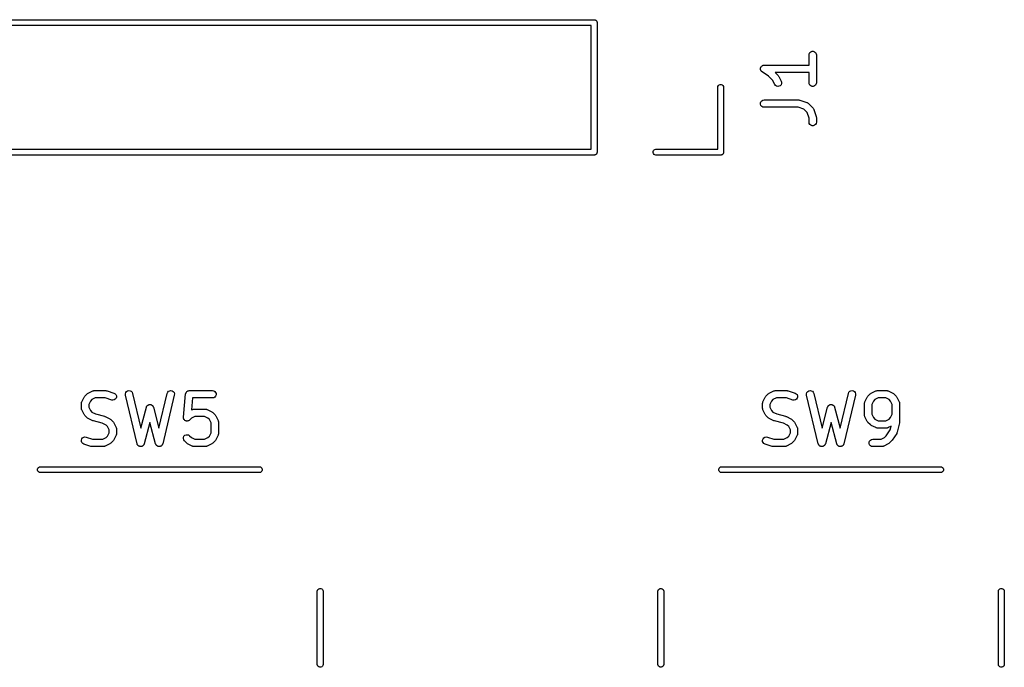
# Model space of a CAD drawing. Extents: x 76.7 to 113.3, y -101.6 to -38.8.
# Tile 11 of 11: x 92.6 to 112.8, y -52.1 to -38.8. Entities that reach past the tile are written whole.
import ezdxf

# ---------------------------------------------------------------- set-up
doc = ezdxf.new("R2010")
doc.units = 0
doc.header["$MEASUREMENT"] = 0
doc.layers.add('BLACK', color=7, linetype='CONTINUOUS')

msp = doc.modelspace()

# ---------------------------------------------------------------- linework, layer by layer
at = {"layer": 'BLACK', "linetype": 'CONTINUOUS'}
for p, q in [((86.5348, -38.76), (104.385, -38.76)), ((104.385, -38.76), (104.391, -38.76)), ((104.385, -38.76), (104.385, -38.76)), ((104.391, -38.76), (104.396, -38.7618)), ((104.396, -38.7618), (104.401, -38.7627)), ((104.401, -38.7627), (104.405, -38.7654)), ((104.405, -38.7654), (104.41, -38.7672)), ((104.41, -38.7672), (104.415, -38.7707)), ((104.415, -38.7707), (104.419, -38.7733)), ((104.419, -38.7733), (104.423, -38.7774)), ((104.423, -38.7774), (104.427, -38.7808)), ((104.427, -38.7808), (104.429, -38.7855)), ((104.429, -38.7855), (104.433, -38.7895)), ((104.433, -38.7895), (104.435, -38.7945)), ((104.435, -38.7945), (104.437, -38.7992)), ((104.437, -38.7992), (104.438, -38.8044)), ((104.438, -38.8044), (104.44, -38.8094)), ((104.44, -38.8094), (104.44, -38.8147)), ((104.44, -38.8147), (104.44, -38.8148)), ((104.44, -38.8148), (104.44, -41.4852)), ((104.32, -38.88), (86.6, -38.88)), ((104.32, -41.42), (104.32, -38.88)), ((108.797, -39.4833), (108.802, -39.4577)), ((108.802, -39.4577), (108.815, -39.4351)), ((108.815, -39.4351), (108.835, -39.4184)), ((108.835, -39.4184), (108.859, -39.4095)), ((108.859, -39.4095), (108.885, -39.4095)), ((108.885, -39.4095), (108.91, -39.4184)), ((108.91, -39.4184), (108.93, -39.4351)), ((108.93, -39.4351), (108.943, -39.4577)), ((108.943, -39.4577), (108.947, -39.4833)), ((108.797, -39.694), (108.797, -39.4833)), ((108.947, -39.4833), (108.947, -40.0548)), ((107.798, -39.7642), (107.799, -39.7602)), ((107.799, -39.7731), (107.798, -39.7642)), ((107.799, -39.756), (107.802, -39.7476)), ((107.799, -39.7602), (107.799, -39.756)), ((107.799, -39.7821), (107.799, -39.7731)), ((107.8, -39.786), (107.799, -39.7821)), ((107.8, -39.7901), (107.8, -39.786)), ((107.804, -39.7981), (107.8, -39.7901)), ((107.802, -39.7476), (107.804, -39.7389)), ((107.804, -39.7389), (107.806, -39.7355)), ((107.807, -39.8065), (107.804, -39.7981)), ((107.806, -39.7355), (107.807, -39.7315)), ((107.807, -39.7315), (107.813, -39.7247)), ((107.81, -39.8097), (107.807, -39.8065)), ((107.812, -39.8135), (107.81, -39.8097)), ((107.818, -39.8196), (107.812, -39.8135)), ((107.813, -39.7247), (107.818, -39.7172)), ((107.818, -39.7172), (107.822, -39.7148)), ((107.824, -39.8265), (107.818, -39.8196)), ((107.822, -39.7148), (107.824, -39.7116)), ((107.824, -39.7116), (107.832, -39.7071)), ((107.828, -39.8286), (107.824, -39.8265)), ((107.831, -39.8315), (107.828, -39.8286)), ((107.967, -39.9226), (107.831, -39.8315)), ((107.832, -39.7071), (107.839, -39.7018)), ((107.839, -39.7018), (107.843, -39.7006)), ((107.843, -39.7006), (107.847, -39.6986)), ((107.847, -39.6986), (107.856, -39.697)), ((107.856, -39.697), (107.864, -39.6945)), ((107.864, -39.6945), (107.868, -39.6948)), ((107.868, -39.6948), (107.872, -39.694)), ((107.872, -39.694), (108.797, -39.694)), ((108.797, -39.844), (108.101, -39.844)), ((108.101, -39.844), (108.164, -39.9065)), ((108.797, -40.0548), (108.797, -39.844)), ((108.049, -40.0039), (107.967, -39.9226)), ((108.091, -40.0883), (108.049, -40.0039)), ((108.164, -39.9065), (108.17, -39.9163)), ((108.17, -39.9163), (108.178, -39.926)), ((108.178, -39.926), (108.225, -40.0212)), ((108.225, -40.0212), (108.233, -40.0462)), ((108.233, -40.0462), (108.231, -40.0722)), ((108.802, -40.0804), (108.797, -40.0548)), ((108.947, -40.0548), (108.943, -40.0804)), ((106.92, -40.1448), (106.923, -40.1292)), ((106.92, -41.42), (106.92, -40.1448)), ((106.923, -40.1292), (106.933, -40.1108)), ((106.933, -40.1108), (106.95, -40.0972)), ((106.95, -40.0972), (106.969, -40.09)), ((106.969, -40.09), (106.991, -40.09)), ((106.991, -40.09), (107.01, -40.0972)), ((107.01, -40.0972), (107.027, -40.1108)), ((107.027, -40.1108), (107.037, -40.1292)), ((107.037, -40.1292), (107.04, -40.1448)), ((107.04, -40.1448), (107.04, -41.4852)), ((108.107, -40.1092), (108.091, -40.0883)), ((108.128, -40.1236), (108.107, -40.1092)), ((108.154, -40.1296), (108.128, -40.1236)), ((108.179, -40.1266), (108.154, -40.1296)), ((108.203, -40.115), (108.179, -40.1266)), ((108.221, -40.0961), (108.203, -40.115)), ((108.231, -40.0722), (108.221, -40.0961)), ((108.815, -40.103), (108.802, -40.0804)), ((108.835, -40.1197), (108.815, -40.103)), ((108.859, -40.1286), (108.835, -40.1197)), ((108.885, -40.1286), (108.859, -40.1286)), ((108.91, -40.1197), (108.885, -40.1286)), ((108.93, -40.103), (108.91, -40.1197)), ((108.943, -40.0804), (108.93, -40.103)), ((107.799, -40.4703), (107.807, -40.4458)), ((107.799, -40.4964), (107.799, -40.4703)), ((107.807, -40.4458), (107.824, -40.4259)), ((107.824, -40.4259), (107.847, -40.4129)), ((107.847, -40.4129), (107.872, -40.4083)), ((107.872, -40.4083), (108.587, -40.4083)), ((108.587, -40.4083), (108.599, -40.4104)), ((108.599, -40.4104), (108.61, -40.4122)), ((108.61, -40.4122), (108.753, -40.4598)), ((108.753, -40.4598), (108.757, -40.4619)), ((108.757, -40.4619), (108.761, -40.463)), ((108.761, -40.463), (108.768, -40.468)), ((108.768, -40.468), (108.776, -40.4722)), ((108.776, -40.4722), (108.779, -40.4754)), ((107.807, -40.5208), (107.799, -40.4964)), ((107.824, -40.5408), (107.807, -40.5208)), ((107.847, -40.5538), (107.824, -40.5408)), ((107.872, -40.5583), (107.847, -40.5538)), ((108.574, -40.5583), (107.872, -40.5583)), ((108.689, -40.5965), (108.574, -40.5583)), ((108.759, -40.6667), (108.689, -40.5965)), ((108.797, -40.7812), (108.759, -40.6667)), ((108.779, -40.4754), (108.783, -40.4779)), ((108.783, -40.4779), (108.878, -40.5732)), ((108.878, -40.5732), (108.88, -40.5767)), ((108.88, -40.5767), (108.884, -40.5796)), ((108.884, -40.5796), (108.888, -40.5873)), ((108.888, -40.5873), (108.893, -40.5945)), ((108.893, -40.5945), (108.894, -40.5987)), ((108.894, -40.5987), (108.896, -40.6025)), ((108.896, -40.6025), (108.944, -40.7453)), ((108.797, -40.8643), (108.797, -40.7812)), ((108.802, -40.8899), (108.797, -40.8643)), ((108.947, -40.8643), (108.943, -40.8899)), ((108.944, -40.7453), (108.945, -40.7572)), ((108.945, -40.7572), (108.947, -40.769)), ((108.947, -40.769), (108.947, -40.8643)), ((108.815, -40.9125), (108.802, -40.8899)), ((108.835, -40.9292), (108.815, -40.9125)), ((108.859, -40.9381), (108.835, -40.9292)), ((108.885, -40.9381), (108.859, -40.9381)), ((108.91, -40.9292), (108.885, -40.9381)), ((108.93, -40.9125), (108.91, -40.9292)), ((108.943, -40.8899), (108.93, -40.9125)), ((86.6, -41.42), (104.32, -41.42)), ((105.59, -41.4694), (105.597, -41.4495)), ((105.59, -41.4906), (105.59, -41.4694)), ((105.597, -41.4495), (105.611, -41.4333)), ((105.611, -41.4333), (105.629, -41.4227)), ((105.629, -41.4227), (105.645, -41.42)), ((105.645, -41.42), (106.92, -41.42)), ((104.385, -41.54), (86.5348, -41.54)), ((104.391, -41.54), (104.385, -41.54)), ((104.385, -41.54), (104.385, -41.54)), ((104.396, -41.5382), (104.391, -41.54)), ((104.401, -41.5373), (104.396, -41.5382)), ((104.405, -41.5346), (104.401, -41.5373)), ((104.41, -41.5328), (104.405, -41.5346)), ((104.415, -41.5293), (104.41, -41.5328)), ((104.419, -41.5267), (104.415, -41.5293)), ((104.423, -41.5226), (104.419, -41.5267)), ((104.427, -41.5192), (104.423, -41.5226)), ((104.429, -41.5145), (104.427, -41.5192)), ((104.433, -41.5105), (104.429, -41.5145)), ((104.435, -41.5055), (104.433, -41.5105)), ((104.437, -41.5008), (104.435, -41.5055)), ((104.438, -41.4956), (104.437, -41.5008)), ((104.44, -41.4906), (104.438, -41.4956)), ((104.44, -41.4852), (104.44, -41.4853)), ((104.44, -41.4853), (104.44, -41.4906)), ((105.597, -41.5105), (105.59, -41.4906)), ((105.611, -41.5267), (105.597, -41.5105)), ((105.629, -41.5373), (105.611, -41.5267)), ((105.645, -41.54), (105.629, -41.5373)), ((106.985, -41.54), (105.645, -41.54)), ((106.991, -41.54), (106.985, -41.54)), ((106.985, -41.54), (106.985, -41.54)), ((106.996, -41.5382), (106.991, -41.54)), ((107.001, -41.5373), (106.996, -41.5382)), ((107.005, -41.5346), (107.001, -41.5373)), ((107.01, -41.5328), (107.005, -41.5346)), ((107.015, -41.5293), (107.01, -41.5328)), ((107.019, -41.5267), (107.015, -41.5293)), ((107.023, -41.5226), (107.019, -41.5267)), ((107.027, -41.5192), (107.023, -41.5226)), ((107.029, -41.5145), (107.027, -41.5192)), ((107.033, -41.5105), (107.029, -41.5145)), ((107.035, -41.5055), (107.033, -41.5105)), ((107.037, -41.5008), (107.035, -41.5055)), ((107.038, -41.4956), (107.037, -41.5008)), ((107.04, -41.4906), (107.038, -41.4956)), ((107.04, -41.4852), (107.04, -41.4853)), ((107.04, -41.4853), (107.04, -41.4906)), ((93.8496, -46.6093), (93.8972, -46.5141)), ((93.8972, -46.5141), (93.9044, -46.5044)), ((93.9044, -46.5044), (93.9113, -46.4946)), ((93.9113, -46.4946), (93.9589, -46.447)), ((93.9589, -46.447), (93.9687, -46.4401)), ((93.9687, -46.4401), (93.9784, -46.4329)), ((93.9784, -46.4329), (94.0736, -46.3853)), ((94.1248, -46.5274), (94.0563, -46.5616)), ((94.0736, -46.3853), (94.0777, -46.3841)), ((94.0777, -46.3841), (94.0815, -46.3819)), ((94.0815, -46.3819), (94.0901, -46.3804)), ((94.0901, -46.3804), (94.0986, -46.3779)), ((94.0986, -46.3779), (94.1029, -46.3781)), ((94.1029, -46.3781), (94.1071, -46.3774)), ((94.1071, -46.3774), (94.3452, -46.3774)), ((94.3331, -46.5274), (94.1248, -46.5274)), ((94.4644, -46.5712), (94.3331, -46.5274)), ((94.3452, -46.3774), (94.3571, -46.3795)), ((94.3571, -46.3795), (94.369, -46.3812)), ((94.369, -46.3812), (94.5118, -46.4288)), ((94.5118, -46.4288), (94.5347, -46.4413)), ((94.5347, -46.4413), (94.552, -46.4607)), ((94.554, -46.5357), (94.5379, -46.5561)), ((94.552, -46.4607), (94.5616, -46.485)), ((94.5623, -46.511), (94.554, -46.5357)), ((94.5616, -46.485), (94.5623, -46.511)), ((94.7469, -46.4437), (94.7544, -46.4188)), ((94.7485, -46.4698), (94.7469, -46.4437)), ((94.9866, -47.4698), (94.7485, -46.4698)), ((94.7544, -46.4188), (94.7699, -46.3979)), ((94.7699, -46.3979), (94.7916, -46.3835)), ((94.7916, -46.3835), (94.817, -46.3775)), ((94.817, -46.3775), (94.8429, -46.3805)), ((94.8429, -46.3805), (94.8662, -46.3922)), ((94.8662, -46.3922), (94.884, -46.4111)), ((94.884, -46.4111), (94.8944, -46.435)), ((94.8944, -46.435), (95.0636, -47.1459)), ((95.4364, -47.1459), (95.6056, -46.435)), ((95.7515, -46.4698), (95.5134, -47.4698)), ((95.6056, -46.435), (95.616, -46.4111)), ((95.616, -46.4111), (95.6338, -46.3922)), ((95.6338, -46.3922), (95.6571, -46.3805)), ((95.6571, -46.3805), (95.683, -46.3775)), ((95.683, -46.3775), (95.7083, -46.3835)), ((95.7083, -46.3835), (95.7301, -46.3979)), ((95.7301, -46.3979), (95.7456, -46.4188)), ((95.7456, -46.4188), (95.7531, -46.4437)), ((95.7531, -46.4437), (95.7515, -46.4698)), ((95.9373, -46.9211), (95.9849, -46.4449)), ((95.9849, -46.4449), (95.9857, -46.4422)), ((95.9857, -46.4394), (95.9892, -46.4297)), ((95.9857, -46.4422), (95.9857, -46.4394)), ((95.9892, -46.4297), (95.9919, -46.4198)), ((95.9919, -46.4198), (95.9936, -46.4175)), ((95.9936, -46.4175), (95.9946, -46.4149)), ((95.9946, -46.4149), (96.0012, -46.407)), ((96.0012, -46.407), (96.0072, -46.3987)), ((96.0072, -46.3987), (96.0095, -46.3971)), ((96.0095, -46.3971), (96.0113, -46.3949)), ((96.0113, -46.3949), (96.0202, -46.3898)), ((96.0202, -46.3898), (96.0287, -46.384)), ((96.0287, -46.384), (96.0314, -46.3833)), ((96.0314, -46.3833), (96.0339, -46.3819)), ((96.0339, -46.3819), (96.044, -46.3801)), ((96.044, -46.3801), (96.0539, -46.3776)), ((96.0539, -46.3776), (96.0567, -46.3779)), ((96.0567, -46.3779), (96.0595, -46.3774)), ((96.0595, -46.3774), (96.5357, -46.3774)), ((96.1274, -46.5274), (96.1026, -46.7756)), ((96.5357, -46.5274), (96.1274, -46.5274)), ((96.5357, -46.3774), (96.5614, -46.3819)), ((96.5614, -46.5229), (96.5357, -46.5274)), ((96.5614, -46.3819), (96.5839, -46.3949)), ((96.5839, -46.5098), (96.5614, -46.5229)), ((96.5839, -46.3949), (96.6007, -46.4149)), ((96.6007, -46.4899), (96.5839, -46.5098)), ((96.6007, -46.4149), (96.6096, -46.4394)), ((96.6096, -46.4654), (96.6007, -46.4899)), ((96.6096, -46.4394), (96.6096, -46.4654)), ((107.85, -46.6093), (107.897, -46.5141)), ((107.897, -46.5141), (107.904, -46.5044)), ((107.904, -46.5044), (107.911, -46.4946)), ((107.911, -46.4946), (107.959, -46.447)), ((107.959, -46.447), (107.969, -46.4401)), ((107.969, -46.4401), (107.978, -46.4329)), ((107.978, -46.4329), (108.074, -46.3853)), ((108.125, -46.5274), (108.056, -46.5616)), ((108.074, -46.3853), (108.078, -46.3841)), ((108.078, -46.3841), (108.081, -46.3819)), ((108.081, -46.3819), (108.09, -46.3804)), ((108.09, -46.3804), (108.099, -46.3779)), ((108.099, -46.3779), (108.103, -46.3781)), ((108.103, -46.3781), (108.107, -46.3774)), ((108.107, -46.3774), (108.345, -46.3774)), ((108.333, -46.5274), (108.125, -46.5274)), ((108.464, -46.5712), (108.333, -46.5274)), ((108.345, -46.3774), (108.357, -46.3795)), ((108.357, -46.3795), (108.369, -46.3812)), ((108.369, -46.3812), (108.512, -46.4288)), ((108.512, -46.4288), (108.535, -46.4413)), ((108.535, -46.4413), (108.552, -46.4607)), ((108.554, -46.5357), (108.538, -46.5561)), ((108.552, -46.4607), (108.562, -46.485)), ((108.562, -46.511), (108.554, -46.5357)), ((108.562, -46.485), (108.562, -46.511)), ((108.747, -46.4437), (108.754, -46.4188)), ((108.748, -46.4698), (108.747, -46.4437)), ((108.987, -47.4698), (108.748, -46.4698)), ((108.754, -46.4188), (108.77, -46.3979)), ((108.77, -46.3979), (108.792, -46.3835)), ((108.792, -46.3835), (108.817, -46.3775)), ((108.817, -46.3775), (108.843, -46.3805)), ((108.843, -46.3805), (108.866, -46.3922)), ((108.866, -46.3922), (108.884, -46.4111)), ((108.884, -46.4111), (108.894, -46.435)), ((108.894, -46.435), (109.064, -47.1459)), ((109.436, -47.1459), (109.606, -46.435)), ((109.752, -46.4698), (109.513, -47.4698)), ((109.606, -46.435), (109.616, -46.4111)), ((109.616, -46.4111), (109.634, -46.3922)), ((109.634, -46.3922), (109.657, -46.3805)), ((109.657, -46.3805), (109.683, -46.3775)), ((109.683, -46.3775), (109.708, -46.3835)), ((109.708, -46.3835), (109.73, -46.3979)), ((109.73, -46.3979), (109.746, -46.4188)), ((109.746, -46.4188), (109.753, -46.4437)), ((109.753, -46.4437), (109.752, -46.4698)), ((109.945, -46.6093), (109.992, -46.5141)), ((109.992, -46.5141), (110, -46.5044)), ((110, -46.5044), (110.006, -46.4946)), ((110.006, -46.4946), (110.054, -46.447)), ((110.054, -46.447), (110.064, -46.4401)), ((110.064, -46.4401), (110.074, -46.4329)), ((110.074, -46.4329), (110.169, -46.3853)), ((110.22, -46.5274), (110.152, -46.5616)), ((110.169, -46.3853), (110.173, -46.3841)), ((110.173, -46.3841), (110.177, -46.3819)), ((110.177, -46.3819), (110.185, -46.3804)), ((110.185, -46.3804), (110.194, -46.3779)), ((110.194, -46.3779), (110.198, -46.3781)), ((110.198, -46.3781), (110.202, -46.3774)), ((110.202, -46.3774), (110.393, -46.3774)), ((110.375, -46.5274), (110.22, -46.5274)), ((110.444, -46.5616), (110.375, -46.5274)), ((110.393, -46.3774), (110.397, -46.3781)), ((110.397, -46.3781), (110.401, -46.3779)), ((110.401, -46.3779), (110.41, -46.3804)), ((110.41, -46.3804), (110.419, -46.3819)), ((110.419, -46.3819), (110.422, -46.3841)), ((110.422, -46.3841), (110.426, -46.3853)), ((110.426, -46.3853), (110.522, -46.4329)), ((110.522, -46.4329), (110.531, -46.4401)), ((110.531, -46.4401), (110.541, -46.447)), ((110.541, -46.447), (110.589, -46.4946)), ((110.589, -46.4946), (110.596, -46.5044)), ((110.596, -46.5044), (110.603, -46.5141)), ((110.603, -46.5141), (110.65, -46.6093)), ((93.8417, -46.6429), (93.8424, -46.6386)), ((93.8417, -46.7381), (93.8417, -46.6429)), ((93.8424, -46.7424), (93.8417, -46.7381)), ((93.8422, -46.6343), (93.8447, -46.6259)), ((93.8424, -46.6386), (93.8422, -46.6343)), ((93.8422, -46.7467), (93.8424, -46.7424)), ((93.8447, -46.6259), (93.8462, -46.6172)), ((93.8462, -46.6172), (93.8484, -46.6135)), ((93.8484, -46.6135), (93.8496, -46.6093)), ((94.0259, -46.592), (93.9917, -46.6606)), ((93.9917, -46.6606), (93.9917, -46.7204)), ((93.9917, -46.7204), (94.0259, -46.7889)), ((94.0563, -46.5616), (94.0259, -46.592)), ((94.4901, -46.575), (94.4644, -46.5712)), ((94.5157, -46.5697), (94.4901, -46.575)), ((94.5379, -46.5561), (94.5157, -46.5697)), ((95.0636, -47.1459), (95.1775, -46.7188)), ((95.1775, -46.7188), (95.1803, -46.7127)), ((95.1803, -46.7127), (95.1821, -46.7063)), ((95.1821, -46.7063), (95.1858, -46.701)), ((95.1858, -46.701), (95.1885, -46.6951)), ((95.1885, -46.6951), (95.1932, -46.6904)), ((95.1932, -46.6904), (95.197, -46.685)), ((95.197, -46.685), (95.2023, -46.6813)), ((95.2023, -46.6813), (95.2069, -46.6767)), ((95.2069, -46.6767), (95.2129, -46.6739)), ((95.2129, -46.6739), (95.2184, -46.6701)), ((95.2184, -46.6701), (95.2246, -46.6684)), ((95.2246, -46.6684), (95.2305, -46.6657)), ((95.2305, -46.6657), (95.2371, -46.6651)), ((95.2371, -46.6651), (95.2436, -46.6634)), ((95.2436, -46.6634), (95.25, -46.6639)), ((95.25, -46.6639), (95.2564, -46.6634)), ((95.2564, -46.6634), (95.2629, -46.6651)), ((95.2629, -46.6651), (95.2695, -46.6657)), ((95.2695, -46.6657), (95.2754, -46.6684)), ((95.2754, -46.6684), (95.2816, -46.6701)), ((95.2816, -46.6701), (95.2871, -46.6739)), ((95.2871, -46.6739), (95.2931, -46.6767)), ((95.2931, -46.6767), (95.2977, -46.6813)), ((95.2977, -46.6813), (95.303, -46.685)), ((95.303, -46.685), (95.3068, -46.6904)), ((95.3068, -46.6904), (95.3115, -46.6951)), ((95.3115, -46.6951), (95.3142, -46.701)), ((95.3142, -46.701), (95.3179, -46.7063)), ((95.3179, -46.7063), (95.3197, -46.7127)), ((95.3197, -46.7127), (95.3225, -46.7188)), ((95.3225, -46.7188), (95.4364, -47.1459)), ((107.842, -46.6343), (107.845, -46.6259)), ((107.842, -46.6386), (107.842, -46.6343)), ((107.842, -46.6429), (107.842, -46.6386)), ((107.842, -46.7381), (107.842, -46.6429)), ((107.842, -46.7424), (107.842, -46.7381)), ((107.842, -46.7467), (107.842, -46.7424)), ((107.845, -46.6259), (107.846, -46.6172)), ((107.846, -46.6172), (107.848, -46.6135)), ((107.848, -46.6135), (107.85, -46.6093)), ((108.026, -46.592), (107.992, -46.6606)), ((107.992, -46.6606), (107.992, -46.7204)), ((107.992, -46.7204), (108.026, -46.7889)), ((108.056, -46.5616), (108.026, -46.592)), ((108.49, -46.575), (108.464, -46.5712)), ((108.516, -46.5697), (108.49, -46.575)), ((108.538, -46.5561), (108.516, -46.5697)), ((109.064, -47.1459), (109.178, -46.7188)), ((109.178, -46.7188), (109.18, -46.7127)), ((109.18, -46.7127), (109.182, -46.7063)), ((109.182, -46.7063), (109.186, -46.701)), ((109.186, -46.701), (109.189, -46.6951)), ((109.189, -46.6951), (109.193, -46.6904)), ((109.193, -46.6904), (109.197, -46.685)), ((109.197, -46.685), (109.202, -46.6813)), ((109.202, -46.6813), (109.207, -46.6767)), ((109.207, -46.6767), (109.213, -46.6739)), ((109.213, -46.6739), (109.218, -46.6701)), ((109.218, -46.6701), (109.225, -46.6684)), ((109.225, -46.6684), (109.231, -46.6657)), ((109.231, -46.6657), (109.237, -46.6651)), ((109.237, -46.6651), (109.244, -46.6634)), ((109.244, -46.6634), (109.25, -46.6639)), ((109.25, -46.6639), (109.256, -46.6634)), ((109.256, -46.6634), (109.263, -46.6651)), ((109.263, -46.6651), (109.269, -46.6657)), ((109.269, -46.6657), (109.275, -46.6684)), ((109.275, -46.6684), (109.282, -46.6701)), ((109.282, -46.6701), (109.287, -46.6739)), ((109.287, -46.6739), (109.293, -46.6767)), ((109.293, -46.6767), (109.298, -46.6813)), ((109.298, -46.6813), (109.303, -46.685)), ((109.303, -46.685), (109.307, -46.6904)), ((109.307, -46.6904), (109.311, -46.6951)), ((109.311, -46.6951), (109.314, -46.701)), ((109.314, -46.701), (109.318, -46.7063)), ((109.318, -46.7063), (109.32, -46.7127)), ((109.32, -46.7127), (109.322, -46.7188)), ((109.322, -46.7188), (109.436, -47.1459)), ((109.937, -46.6343), (109.94, -46.6259)), ((109.938, -46.6386), (109.937, -46.6343)), ((109.937, -46.6429), (109.938, -46.6386)), ((109.937, -46.881), (109.937, -46.6429)), ((109.94, -46.6259), (109.941, -46.6172)), ((109.941, -46.6172), (109.944, -46.6135)), ((109.944, -46.6135), (109.945, -46.6093)), ((110.121, -46.592), (110.087, -46.6606)), ((110.087, -46.6606), (110.087, -46.8632)), ((110.152, -46.5616), (110.121, -46.592)), ((110.474, -46.592), (110.444, -46.5616)), ((110.508, -46.6606), (110.474, -46.592)), ((110.508, -46.8632), (110.508, -46.6606)), ((110.65, -46.6093), (110.652, -46.6135)), ((110.652, -46.6135), (110.654, -46.6172)), ((110.654, -46.6172), (110.655, -46.6259)), ((110.655, -46.6259), (110.658, -46.6343)), ((110.658, -46.6343), (110.658, -46.6386)), ((110.658, -46.6386), (110.658, -46.6429)), ((110.658, -46.6429), (110.658, -47.0238)), ((93.8447, -46.7551), (93.8422, -46.7467)), ((93.8462, -46.7637), (93.8447, -46.7551)), ((93.8484, -46.7675), (93.8462, -46.7637)), ((93.8496, -46.7716), (93.8484, -46.7675)), ((93.8972, -46.8669), (93.8496, -46.7716)), ((93.9044, -46.8765), (93.8972, -46.8669)), ((93.9113, -46.8864), (93.9044, -46.8765)), ((93.9589, -46.934), (93.9113, -46.8864)), ((93.9687, -46.9409), (93.9589, -46.934)), ((93.9784, -46.948), (93.9687, -46.9409)), ((94.0259, -46.7889), (94.0563, -46.8193)), ((94.0563, -46.8193), (94.1333, -46.8578)), ((94.1333, -46.8578), (94.3158, -46.9034)), ((94.3158, -46.9034), (94.3233, -46.9068)), ((94.3233, -46.9068), (94.3312, -46.9091)), ((94.3312, -46.9091), (94.4264, -46.9567)), ((95.9372, -46.922), (95.9373, -46.9216)), ((95.9383, -46.9345), (95.9372, -46.922)), ((95.9373, -46.9216), (95.9373, -46.9211)), ((95.9392, -46.9471), (95.9383, -46.9345)), ((95.9394, -46.9475), (95.9392, -46.9471)), ((95.9395, -46.948), (95.9394, -46.9475)), ((96.1039, -46.9426), (96.0649, -46.9816)), ((96.1026, -46.7756), (96.1212, -46.7663)), ((96.1725, -46.9083), (96.1039, -46.9426)), ((96.1212, -46.7663), (96.1254, -46.765)), ((96.1254, -46.765), (96.1291, -46.7629)), ((96.1291, -46.7629), (96.1378, -46.7613)), ((96.1378, -46.7613), (96.1462, -46.7588)), ((96.1462, -46.7588), (96.1505, -46.7591)), ((96.1505, -46.7591), (96.1548, -46.7583)), ((96.1548, -46.7583), (96.3929, -46.7583)), ((96.3752, -46.9083), (96.1725, -46.9083)), ((96.4437, -46.9426), (96.3752, -46.9083)), ((96.3929, -46.7583), (96.3971, -46.7591)), ((96.3971, -46.7591), (96.4014, -46.7588)), ((96.4014, -46.7588), (96.4099, -46.7613)), ((96.4099, -46.7613), (96.4185, -46.7629)), ((96.4185, -46.7629), (96.4223, -46.765)), ((96.4223, -46.765), (96.4264, -46.7663)), ((96.4264, -46.7663), (96.5216, -46.8139)), ((96.4741, -46.973), (96.4437, -46.9426)), ((96.5216, -46.8139), (96.5313, -46.821)), ((96.5313, -46.821), (96.5411, -46.8279)), ((96.5411, -46.8279), (96.5887, -46.8755)), ((96.5887, -46.8755), (96.5956, -46.8854)), ((96.5956, -46.8854), (96.6028, -46.895)), ((96.6028, -46.895), (96.6504, -46.9903)), ((107.845, -46.7551), (107.842, -46.7467)), ((107.846, -46.7637), (107.845, -46.7551)), ((107.848, -46.7675), (107.846, -46.7637)), ((107.85, -46.7716), (107.848, -46.7675)), ((107.897, -46.8669), (107.85, -46.7716)), ((107.904, -46.8765), (107.897, -46.8669)), ((107.911, -46.8864), (107.904, -46.8765)), ((107.959, -46.934), (107.911, -46.8864)), ((107.969, -46.9409), (107.959, -46.934)), ((107.978, -46.948), (107.969, -46.9409)), ((108.026, -46.7889), (108.056, -46.8193)), ((108.056, -46.8193), (108.133, -46.8578)), ((108.133, -46.8578), (108.316, -46.9034)), ((108.316, -46.9034), (108.323, -46.9068)), ((108.323, -46.9068), (108.331, -46.9091)), ((108.331, -46.9091), (108.426, -46.9567)), ((109.938, -46.8852), (109.937, -46.881)), ((109.937, -46.8895), (109.938, -46.8852)), ((109.94, -46.8979), (109.937, -46.8895)), ((109.941, -46.9066), (109.94, -46.8979)), ((109.944, -46.9104), (109.941, -46.9066)), ((109.945, -46.9145), (109.944, -46.9104)), ((109.992, -47.0097), (109.945, -46.9145)), ((110.087, -46.8632), (110.121, -46.9318)), ((110.121, -46.9318), (110.152, -46.9622)), ((110.444, -46.9622), (110.474, -46.9318)), ((110.474, -46.9318), (110.508, -46.8632)), ((94.0736, -46.9957), (93.9784, -46.948)), ((94.0815, -46.998), (94.0736, -46.9957)), ((94.089, -47.0013), (94.0815, -46.998)), ((94.2714, -47.047), (94.089, -47.0013)), ((94.3484, -47.0854), (94.2714, -47.047)), ((94.3788, -47.1159), (94.3484, -47.0854)), ((94.4131, -47.1844), (94.3788, -47.1159)), ((94.4264, -46.9567), (94.4361, -46.9639)), ((94.4361, -46.9639), (94.4459, -46.9708)), ((94.4459, -46.9708), (94.4935, -47.0184)), ((94.4935, -47.0184), (94.5004, -47.0282)), ((94.5004, -47.0282), (94.5076, -47.0379)), ((94.5076, -47.0379), (94.5552, -47.1331)), ((94.5552, -47.1331), (94.5564, -47.1373)), ((94.5564, -47.1373), (94.5586, -47.141)), ((94.5586, -47.141), (94.5601, -47.1497)), ((94.5601, -47.1497), (94.5626, -47.1581)), ((95.25, -47.0292), (95.132, -47.4717)), ((95.368, -47.4717), (95.25, -47.0292)), ((95.9448, -46.9594), (95.9395, -46.948)), ((95.9499, -46.9708), (95.9448, -46.9594)), ((95.9503, -46.9712), (95.9499, -46.9708)), ((95.9505, -46.9716), (95.9503, -46.9712)), ((95.9594, -46.9805), (95.9505, -46.9716)), ((95.9681, -46.9895), (95.9594, -46.9805)), ((95.9686, -46.9897), (95.9681, -46.9895)), ((95.9689, -46.99), (95.9686, -46.9897)), ((95.9803, -46.9953), (95.9689, -46.99)), ((95.9916, -47.0008), (95.9803, -46.9953)), ((95.9921, -47.0008), (95.9916, -47.0008)), ((95.9925, -47.001), (95.9921, -47.0008)), ((96.005, -47.0021), (95.9925, -47.001)), ((96.0175, -47.0034), (96.005, -47.0021)), ((96.018, -47.0032), (96.0175, -47.0034)), ((96.0184, -47.0033), (96.018, -47.0032)), ((96.0305, -47), (96.0184, -47.0033)), ((96.0428, -46.9969), (96.0305, -47)), ((96.0431, -46.9967), (96.0428, -46.9969)), ((96.0436, -46.9965), (96.0431, -46.9967)), ((96.0539, -46.9893), (96.0436, -46.9965)), ((96.0643, -46.9823), (96.0539, -46.9893)), ((96.0646, -46.9819), (96.0643, -46.9823)), ((96.0649, -46.9816), (96.0646, -46.9819)), ((96.5083, -47.0415), (96.4741, -46.973)), ((96.5083, -47.2442), (96.5083, -47.0415)), ((96.6504, -46.9903), (96.6516, -46.9944)), ((96.6516, -46.9944), (96.6538, -46.9982)), ((96.6538, -46.9982), (96.6553, -47.0068)), ((96.6553, -47.0068), (96.6578, -47.0152)), ((96.6578, -47.0152), (96.6576, -47.0195)), ((96.6576, -47.0195), (96.6583, -47.0238)), ((96.6583, -47.0238), (96.6583, -47.2619)), ((108.074, -46.9957), (107.978, -46.948)), ((108.081, -46.998), (108.074, -46.9957)), ((108.089, -47.0013), (108.081, -46.998)), ((108.271, -47.047), (108.089, -47.0013)), ((108.348, -47.0854), (108.271, -47.047)), ((108.379, -47.1159), (108.348, -47.0854)), ((108.413, -47.1844), (108.379, -47.1159)), ((108.426, -46.9567), (108.436, -46.9639)), ((108.436, -46.9639), (108.446, -46.9708)), ((108.446, -46.9708), (108.494, -47.0184)), ((108.494, -47.0184), (108.5, -47.0282)), ((108.5, -47.0282), (108.508, -47.0379)), ((108.508, -47.0379), (108.555, -47.1331)), ((108.555, -47.1331), (108.556, -47.1373)), ((108.556, -47.1373), (108.559, -47.141)), ((108.559, -47.141), (108.56, -47.1497)), ((108.56, -47.1497), (108.563, -47.1581)), ((109.25, -47.0292), (109.132, -47.4717)), ((109.368, -47.4717), (109.25, -47.0292)), ((110, -47.0194), (109.992, -47.0097)), ((110.006, -47.0292), (110, -47.0194)), ((110.054, -47.0768), (110.006, -47.0292)), ((110.064, -47.0837), (110.054, -47.0768)), ((110.074, -47.0909), (110.064, -47.0837)), ((110.169, -47.1385), (110.074, -47.0909)), ((110.152, -46.9622), (110.22, -46.9964)), ((110.173, -47.1397), (110.169, -47.1385)), ((110.177, -47.1419), (110.173, -47.1397)), ((110.185, -47.1434), (110.177, -47.1419)), ((110.194, -47.1459), (110.185, -47.1434)), ((110.198, -47.1457), (110.194, -47.1459)), ((110.202, -47.1464), (110.198, -47.1457)), ((110.393, -47.1464), (110.202, -47.1464)), ((110.22, -46.9964), (110.375, -46.9964)), ((110.375, -46.9964), (110.444, -46.9622)), ((110.397, -47.1457), (110.393, -47.1464)), ((110.401, -47.1459), (110.397, -47.1457)), ((110.41, -47.1434), (110.401, -47.1459)), ((110.419, -47.1419), (110.41, -47.1434)), ((110.422, -47.1397), (110.419, -47.1419)), ((110.426, -47.1385), (110.422, -47.1397)), ((110.485, -47.1094), (110.426, -47.1385)), ((110.466, -47.1835), (110.485, -47.1094)), ((110.656, -47.042), (110.608, -47.2325)), ((110.657, -47.0328), (110.656, -47.042)), ((110.658, -47.0238), (110.657, -47.0328)), ((93.8507, -47.369), (93.8669, -47.3486)), ((93.8669, -47.3486), (93.8891, -47.335)), ((93.8891, -47.335), (93.9146, -47.3298)), ((93.9146, -47.3298), (93.9404, -47.3336)), ((93.9404, -47.3336), (94.0717, -47.3774)), ((94.2799, -47.3774), (94.3484, -47.3431)), ((94.3484, -47.3431), (94.3788, -47.3127)), ((94.3788, -47.3127), (94.4131, -47.2442)), ((94.4131, -47.2442), (94.4131, -47.1844)), ((94.5552, -47.2954), (94.5076, -47.3907)), ((94.5564, -47.2913), (94.5552, -47.2954)), ((94.5586, -47.2876), (94.5564, -47.2913)), ((94.5601, -47.2789), (94.5586, -47.2876)), ((94.5626, -47.2705), (94.5601, -47.2789)), ((94.5626, -47.1581), (94.5623, -47.1624)), ((94.5623, -47.1624), (94.5631, -47.1667)), ((94.5631, -47.2619), (94.5623, -47.2662)), ((94.5623, -47.2662), (94.5626, -47.2705)), ((94.5631, -47.1667), (94.5631, -47.2619)), ((95.9372, -47.3637), (95.9395, -47.3377)), ((95.9395, -47.3377), (95.9505, -47.3141)), ((95.9505, -47.3141), (95.9689, -47.2957)), ((95.9689, -47.2957), (95.9925, -47.2847)), ((95.9925, -47.2847), (96.0184, -47.2824)), ((96.0184, -47.2824), (96.0436, -47.2892)), ((96.0436, -47.2892), (96.0649, -47.3041)), ((96.0649, -47.3041), (96.1039, -47.3431)), ((96.1039, -47.3431), (96.1725, -47.3774)), ((96.3752, -47.3774), (96.4437, -47.3431)), ((96.4437, -47.3431), (96.4741, -47.3127)), ((96.4741, -47.3127), (96.5083, -47.2442)), ((96.6504, -47.2954), (96.6028, -47.3907)), ((96.6516, -47.2913), (96.6504, -47.2954)), ((96.6538, -47.2876), (96.6516, -47.2913)), ((96.6553, -47.2789), (96.6538, -47.2876)), ((96.6578, -47.2705), (96.6553, -47.2789)), ((96.6583, -47.2619), (96.6576, -47.2662)), ((96.6576, -47.2662), (96.6578, -47.2705)), ((107.851, -47.369), (107.867, -47.3486)), ((107.867, -47.3486), (107.889, -47.335)), ((107.889, -47.335), (107.915, -47.3298)), ((107.915, -47.3298), (107.94, -47.3336)), ((107.94, -47.3336), (108.072, -47.3774)), ((108.28, -47.3774), (108.348, -47.3431)), ((108.348, -47.3431), (108.379, -47.3127)), ((108.379, -47.3127), (108.413, -47.2442)), ((108.413, -47.2442), (108.413, -47.1844)), ((108.555, -47.2954), (108.508, -47.3907)), ((108.556, -47.2913), (108.555, -47.2954)), ((108.559, -47.2876), (108.556, -47.2913)), ((108.56, -47.2789), (108.559, -47.2876)), ((108.563, -47.2705), (108.56, -47.2789)), ((108.563, -47.1581), (108.562, -47.1624)), ((108.562, -47.1624), (108.563, -47.1667)), ((108.563, -47.2619), (108.562, -47.2662)), ((108.562, -47.2662), (108.563, -47.2705)), ((108.563, -47.1667), (108.563, -47.2619)), ((110.28, -47.3774), (110.348, -47.3431)), ((110.348, -47.3431), (110.382, -47.3094)), ((110.382, -47.3094), (110.466, -47.1835)), ((110.598, -47.2559), (110.503, -47.3987)), ((110.603, -47.2441), (110.598, -47.2559)), ((110.608, -47.2325), (110.603, -47.2441)), ((93.8425, -47.3938), (93.8507, -47.369)), ((93.8432, -47.4198), (93.8425, -47.3938)), ((93.8528, -47.444), (93.8432, -47.4198)), ((93.87, -47.4635), (93.8528, -47.444)), ((93.8929, -47.4759), (93.87, -47.4635)), ((94.0358, -47.5235), (93.8929, -47.4759)), ((94.0477, -47.5253), (94.0358, -47.5235)), ((94.0595, -47.5274), (94.0477, -47.5253)), ((94.2976, -47.5274), (94.0595, -47.5274)), ((94.0717, -47.3774), (94.2799, -47.3774)), ((94.3019, -47.5266), (94.2976, -47.5274)), ((94.3062, -47.5269), (94.3019, -47.5266)), ((94.3146, -47.5244), (94.3062, -47.5269)), ((94.3233, -47.5229), (94.3146, -47.5244)), ((94.327, -47.5207), (94.3233, -47.5229)), ((94.3312, -47.5195), (94.327, -47.5207)), ((94.4264, -47.4718), (94.3312, -47.5195)), ((94.4361, -47.4647), (94.4264, -47.4718)), ((94.4459, -47.4578), (94.4361, -47.4647)), ((94.4935, -47.4102), (94.4459, -47.4578)), ((94.5004, -47.4003), (94.4935, -47.4102)), ((94.5076, -47.3907), (94.5004, -47.4003)), ((94.9896, -47.4768), (94.9866, -47.4698)), ((94.9916, -47.4842), (94.9896, -47.4768)), ((94.9947, -47.4886), (94.9916, -47.4842)), ((94.9969, -47.4937), (94.9947, -47.4886)), ((95.0022, -47.4992), (94.9969, -47.4937)), ((95.0066, -47.5055), (95.0022, -47.4992)), ((95.011, -47.5086), (95.0066, -47.5055)), ((95.0148, -47.5126), (95.011, -47.5086)), ((95.0216, -47.516), (95.0148, -47.5126)), ((95.0279, -47.5204), (95.0216, -47.516)), ((95.0332, -47.5218), (95.0279, -47.5204)), ((95.0381, -47.5243), (95.0332, -47.5218)), ((95.0457, -47.5251), (95.0381, -47.5243)), ((95.0531, -47.5271), (95.0457, -47.5251)), ((95.0585, -47.5266), (95.0531, -47.5271)), ((95.064, -47.5272), (95.0585, -47.5266)), ((95.0714, -47.5255), (95.064, -47.5272)), ((95.079, -47.5248), (95.0714, -47.5255)), ((95.084, -47.5225), (95.079, -47.5248)), ((95.0893, -47.5212), (95.084, -47.5225)), ((95.0957, -47.517), (95.0893, -47.5212)), ((95.1026, -47.5138), (95.0957, -47.517)), ((95.1065, -47.5099), (95.1026, -47.5138)), ((95.111, -47.5069), (95.1065, -47.5099)), ((95.1156, -47.5007), (95.111, -47.5069)), ((95.121, -47.4953), (95.1156, -47.5007)), ((95.1233, -47.4904), (95.121, -47.4953)), ((95.1266, -47.486), (95.1233, -47.4904)), ((95.1288, -47.4786), (95.1266, -47.486)), ((95.132, -47.4717), (95.1288, -47.4786)), ((95.3712, -47.4786), (95.368, -47.4717)), ((95.3734, -47.486), (95.3712, -47.4786)), ((95.3767, -47.4904), (95.3734, -47.486)), ((95.379, -47.4953), (95.3767, -47.4904)), ((95.3844, -47.5007), (95.379, -47.4953)), ((95.389, -47.5069), (95.3844, -47.5007)), ((95.3935, -47.5099), (95.389, -47.5069)), ((95.3974, -47.5138), (95.3935, -47.5099)), ((95.4043, -47.517), (95.3974, -47.5138)), ((95.4107, -47.5212), (95.4043, -47.517)), ((95.416, -47.5225), (95.4107, -47.5212)), ((95.421, -47.5248), (95.416, -47.5225)), ((95.4286, -47.5255), (95.421, -47.5248)), ((95.436, -47.5272), (95.4286, -47.5255)), ((95.4415, -47.5266), (95.436, -47.5272)), ((95.4469, -47.5271), (95.4415, -47.5266)), ((95.4543, -47.5251), (95.4469, -47.5271)), ((95.4619, -47.5243), (95.4543, -47.5251)), ((95.4668, -47.5218), (95.4619, -47.5243)), ((95.4721, -47.5204), (95.4668, -47.5218)), ((95.4784, -47.516), (95.4721, -47.5204)), ((95.4852, -47.5126), (95.4784, -47.516)), ((95.489, -47.5086), (95.4852, -47.5126)), ((95.4934, -47.5055), (95.489, -47.5086)), ((95.4978, -47.4992), (95.4934, -47.5055)), ((95.5031, -47.4937), (95.4978, -47.4992)), ((95.5053, -47.4886), (95.5031, -47.4937)), ((95.5084, -47.4842), (95.5053, -47.4886)), ((95.5104, -47.4768), (95.5084, -47.4842)), ((95.5134, -47.4698), (95.5104, -47.4768)), ((95.9439, -47.3888), (95.9372, -47.3637)), ((95.9589, -47.4102), (95.9439, -47.3888)), ((96.0065, -47.4578), (95.9589, -47.4102)), ((96.0163, -47.4647), (96.0065, -47.4578)), ((96.026, -47.4718), (96.0163, -47.4647)), ((96.1212, -47.5195), (96.026, -47.4718)), ((96.1254, -47.5207), (96.1212, -47.5195)), ((96.1291, -47.5229), (96.1254, -47.5207)), ((96.1378, -47.5244), (96.1291, -47.5229)), ((96.1462, -47.5269), (96.1378, -47.5244)), ((96.1505, -47.5266), (96.1462, -47.5269)), ((96.1548, -47.5274), (96.1505, -47.5266)), ((96.3929, -47.5274), (96.1548, -47.5274)), ((96.1725, -47.3774), (96.3752, -47.3774)), ((96.3971, -47.5266), (96.3929, -47.5274)), ((96.4014, -47.5269), (96.3971, -47.5266)), ((96.4099, -47.5244), (96.4014, -47.5269)), ((96.4185, -47.5229), (96.4099, -47.5244)), ((96.4223, -47.5207), (96.4185, -47.5229)), ((96.4264, -47.5195), (96.4223, -47.5207)), ((96.5216, -47.4718), (96.4264, -47.5195)), ((96.5313, -47.4647), (96.5216, -47.4718)), ((96.5411, -47.4578), (96.5313, -47.4647)), ((96.5887, -47.4102), (96.5411, -47.4578)), ((96.5956, -47.4003), (96.5887, -47.4102)), ((96.6028, -47.3907), (96.5956, -47.4003)), ((107.842, -47.3938), (107.851, -47.369)), ((107.843, -47.4198), (107.842, -47.3938)), ((107.853, -47.444), (107.843, -47.4198)), ((107.87, -47.4635), (107.853, -47.444)), ((107.893, -47.4759), (107.87, -47.4635)), ((108.036, -47.5235), (107.893, -47.4759)), ((108.048, -47.5253), (108.036, -47.5235)), ((108.06, -47.5274), (108.048, -47.5253)), ((108.298, -47.5274), (108.06, -47.5274)), ((108.072, -47.3774), (108.28, -47.3774)), ((108.302, -47.5266), (108.298, -47.5274)), ((108.306, -47.5269), (108.302, -47.5266)), ((108.315, -47.5244), (108.306, -47.5269)), ((108.323, -47.5229), (108.315, -47.5244)), ((108.327, -47.5207), (108.323, -47.5229)), ((108.331, -47.5195), (108.327, -47.5207)), ((108.426, -47.4718), (108.331, -47.5195)), ((108.436, -47.4647), (108.426, -47.4718)), ((108.446, -47.4578), (108.436, -47.4647)), ((108.494, -47.4102), (108.446, -47.4578)), ((108.5, -47.4003), (108.494, -47.4102)), ((108.508, -47.3907), (108.5, -47.4003)), ((108.99, -47.4768), (108.987, -47.4698)), ((108.992, -47.4842), (108.99, -47.4768)), ((108.995, -47.4886), (108.992, -47.4842)), ((108.997, -47.4937), (108.995, -47.4886)), ((109.002, -47.4992), (108.997, -47.4937)), ((109.007, -47.5055), (109.002, -47.4992)), ((109.011, -47.5086), (109.007, -47.5055)), ((109.015, -47.5126), (109.011, -47.5086)), ((109.022, -47.516), (109.015, -47.5126)), ((109.028, -47.5204), (109.022, -47.516)), ((109.033, -47.5218), (109.028, -47.5204)), ((109.038, -47.5243), (109.033, -47.5218)), ((109.046, -47.5251), (109.038, -47.5243)), ((109.053, -47.5271), (109.046, -47.5251)), ((109.059, -47.5266), (109.053, -47.5271)), ((109.064, -47.5272), (109.059, -47.5266)), ((109.071, -47.5255), (109.064, -47.5272)), ((109.079, -47.5248), (109.071, -47.5255)), ((109.084, -47.5225), (109.079, -47.5248)), ((109.089, -47.5212), (109.084, -47.5225)), ((109.096, -47.517), (109.089, -47.5212)), ((109.103, -47.5138), (109.096, -47.517)), ((109.106, -47.5099), (109.103, -47.5138)), ((109.111, -47.5069), (109.106, -47.5099)), ((109.116, -47.5007), (109.111, -47.5069)), ((109.121, -47.4953), (109.116, -47.5007)), ((109.123, -47.4904), (109.121, -47.4953)), ((109.127, -47.486), (109.123, -47.4904)), ((109.129, -47.4786), (109.127, -47.486)), ((109.132, -47.4717), (109.129, -47.4786)), ((109.371, -47.4786), (109.368, -47.4717)), ((109.373, -47.486), (109.371, -47.4786)), ((109.377, -47.4904), (109.373, -47.486)), ((109.379, -47.4953), (109.377, -47.4904)), ((109.384, -47.5007), (109.379, -47.4953)), ((109.389, -47.5069), (109.384, -47.5007)), ((109.394, -47.5099), (109.389, -47.5069)), ((109.397, -47.5138), (109.394, -47.5099)), ((109.404, -47.517), (109.397, -47.5138)), ((109.411, -47.5212), (109.404, -47.517)), ((109.416, -47.5225), (109.411, -47.5212)), ((109.421, -47.5248), (109.416, -47.5225)), ((109.429, -47.5255), (109.421, -47.5248)), ((109.436, -47.5272), (109.429, -47.5255)), ((109.441, -47.5266), (109.436, -47.5272)), ((109.447, -47.5271), (109.441, -47.5266)), ((109.454, -47.5251), (109.447, -47.5271)), ((109.462, -47.5243), (109.454, -47.5251)), ((109.467, -47.5218), (109.462, -47.5243)), ((109.472, -47.5204), (109.467, -47.5218)), ((109.478, -47.516), (109.472, -47.5204)), ((109.485, -47.5126), (109.478, -47.516)), ((109.489, -47.5086), (109.485, -47.5126)), ((109.493, -47.5055), (109.489, -47.5086)), ((109.498, -47.4992), (109.493, -47.5055)), ((109.503, -47.4937), (109.498, -47.4992)), ((109.505, -47.4886), (109.503, -47.4937)), ((109.508, -47.4842), (109.505, -47.4886)), ((109.51, -47.4768), (109.508, -47.4842)), ((109.513, -47.4698), (109.51, -47.4768)), ((110.033, -47.4394), (110.042, -47.4149)), ((110.033, -47.4654), (110.033, -47.4394)), ((110.042, -47.4899), (110.033, -47.4654)), ((110.042, -47.4149), (110.059, -47.3949)), ((110.059, -47.5098), (110.042, -47.4899)), ((110.059, -47.3949), (110.081, -47.3819)), ((110.081, -47.5229), (110.059, -47.5098)), ((110.081, -47.3819), (110.107, -47.3774)), ((110.107, -47.5274), (110.081, -47.5229)), ((110.107, -47.3774), (110.28, -47.3774)), ((110.298, -47.5274), (110.107, -47.5274)), ((110.302, -47.5266), (110.298, -47.5274)), ((110.306, -47.5269), (110.302, -47.5266)), ((110.315, -47.5244), (110.306, -47.5269)), ((110.323, -47.5229), (110.315, -47.5244)), ((110.327, -47.5207), (110.323, -47.5229)), ((110.331, -47.5195), (110.327, -47.5207)), ((110.426, -47.4718), (110.331, -47.5195)), ((110.436, -47.4647), (110.426, -47.4718)), ((110.446, -47.4578), (110.436, -47.4647)), ((110.494, -47.4102), (110.446, -47.4578)), ((110.498, -47.4041), (110.494, -47.4102)), ((110.503, -47.3987), (110.498, -47.4041)), ((92.9472, -47.9695), (92.9608, -47.9533)), ((92.9608, -47.9533), (92.9792, -47.9427)), ((92.9792, -47.9427), (92.9948, -47.94)), ((92.9948, -47.94), (97.5052, -47.94)), ((97.5052, -47.94), (97.5208, -47.9427)), ((97.5208, -47.9427), (97.5392, -47.9533)), ((97.5392, -47.9533), (97.5528, -47.9695)), ((106.947, -47.9695), (106.961, -47.9533)), ((106.961, -47.9533), (106.979, -47.9427)), ((106.979, -47.9427), (106.995, -47.94)), ((106.995, -47.94), (111.505, -47.94)), ((111.505, -47.94), (111.521, -47.9427)), ((111.521, -47.9427), (111.539, -47.9533)), ((111.539, -47.9533), (111.553, -47.9695)), ((92.94, -47.9894), (92.9472, -47.9695)), ((92.94, -48.0106), (92.94, -47.9894)), ((92.9472, -48.0305), (92.94, -48.0106)), ((92.9608, -48.0467), (92.9472, -48.0305)), ((92.9792, -48.0573), (92.9608, -48.0467)), ((92.9948, -48.06), (92.9792, -48.0573)), ((97.5052, -48.06), (92.9948, -48.06)), ((97.5208, -48.0573), (97.5052, -48.06)), ((97.5392, -48.0467), (97.5208, -48.0573)), ((97.5528, -48.0305), (97.5392, -48.0467)), ((97.5528, -47.9695), (97.56, -47.9894)), ((97.56, -48.0106), (97.5528, -48.0305)), ((97.56, -47.9894), (97.56, -48.0106)), ((106.94, -47.9894), (106.947, -47.9695)), ((106.94, -48.0106), (106.94, -47.9894)), ((106.947, -48.0305), (106.94, -48.0106)), ((106.961, -48.0467), (106.947, -48.0305)), ((106.979, -48.0573), (106.961, -48.0467)), ((106.995, -48.06), (106.979, -48.0573)), ((111.505, -48.06), (106.995, -48.06)), ((111.521, -48.0573), (111.505, -48.06)), ((111.539, -48.0467), (111.521, -48.0573)), ((111.553, -48.0305), (111.539, -48.0467)), ((111.553, -47.9695), (111.56, -47.9894)), ((111.56, -48.0106), (111.553, -48.0305)), ((111.56, -47.9894), (111.56, -48.0106)), ((98.69, -50.4948), (98.6927, -50.4792)), ((98.69, -52.0052), (98.69, -50.4948)), ((98.6927, -50.4792), (98.7033, -50.4608)), ((98.7033, -50.4608), (98.7195, -50.4472)), ((98.7195, -50.4472), (98.7394, -50.44)), ((98.7394, -50.44), (98.7606, -50.44)), ((98.7606, -50.44), (98.7805, -50.4472)), ((98.7805, -50.4472), (98.7967, -50.4608)), ((98.7967, -50.4608), (98.8073, -50.4792)), ((98.8073, -50.4792), (98.81, -50.4948)), ((98.81, -50.4948), (98.81, -52.0052)), ((105.69, -50.4948), (105.693, -50.4792)), ((105.69, -52.0052), (105.69, -50.4948)), ((105.693, -50.4792), (105.703, -50.4608)), ((105.703, -50.4608), (105.72, -50.4472)), ((105.72, -50.4472), (105.739, -50.44)), ((105.739, -50.44), (105.761, -50.44)), ((105.761, -50.44), (105.78, -50.4472)), ((105.78, -50.4472), (105.797, -50.4608)), ((105.797, -50.4608), (105.807, -50.4792)), ((105.807, -50.4792), (105.81, -50.4948)), ((105.81, -50.4948), (105.81, -52.0052)), ((112.69, -50.4948), (112.693, -50.4792)), ((112.69, -52.0052), (112.69, -50.4948)), ((112.693, -50.4792), (112.703, -50.4608)), ((112.703, -50.4608), (112.72, -50.4472)), ((112.72, -50.4472), (112.739, -50.44)), ((112.739, -50.44), (112.761, -50.44)), ((112.761, -50.44), (112.78, -50.4472)), ((112.78, -50.4472), (112.797, -50.4608)), ((112.797, -50.4608), (112.807, -50.4792)), ((112.807, -50.4792), (112.81, -50.4948)), ((112.81, -50.4948), (112.81, -52.0052)), ((98.6927, -52.0208), (98.69, -52.0052)), ((98.81, -52.0052), (98.8073, -52.0208)), ((105.693, -52.0208), (105.69, -52.0052)), ((105.81, -52.0052), (105.807, -52.0208)), ((112.693, -52.0208), (112.69, -52.0052)), ((112.81, -52.0052), (112.807, -52.0208)), ((98.7033, -52.0392), (98.6927, -52.0208)), ((98.7195, -52.0528), (98.7033, -52.0392)), ((98.7394, -52.06), (98.7195, -52.0528)), ((98.7606, -52.06), (98.7394, -52.06)), ((98.7805, -52.0528), (98.7606, -52.06)), ((98.7967, -52.0392), (98.7805, -52.0528)), ((98.8073, -52.0208), (98.7967, -52.0392)), ((105.703, -52.0392), (105.693, -52.0208)), ((105.72, -52.0528), (105.703, -52.0392)), ((105.739, -52.06), (105.72, -52.0528)), ((105.761, -52.06), (105.739, -52.06)), ((105.78, -52.0528), (105.761, -52.06)), ((105.797, -52.0392), (105.78, -52.0528)), ((105.807, -52.0208), (105.797, -52.0392)), ((112.703, -52.0392), (112.693, -52.0208)), ((112.72, -52.0528), (112.703, -52.0392)), ((112.739, -52.06), (112.72, -52.0528)), ((112.761, -52.06), (112.739, -52.06)), ((112.78, -52.0528), (112.761, -52.06)), ((112.797, -52.0392), (112.78, -52.0528)), ((112.807, -52.0208), (112.797, -52.0392))]:
    msp.add_line(p, q, dxfattribs=at)

doc.saveas('drawing.dxf')
